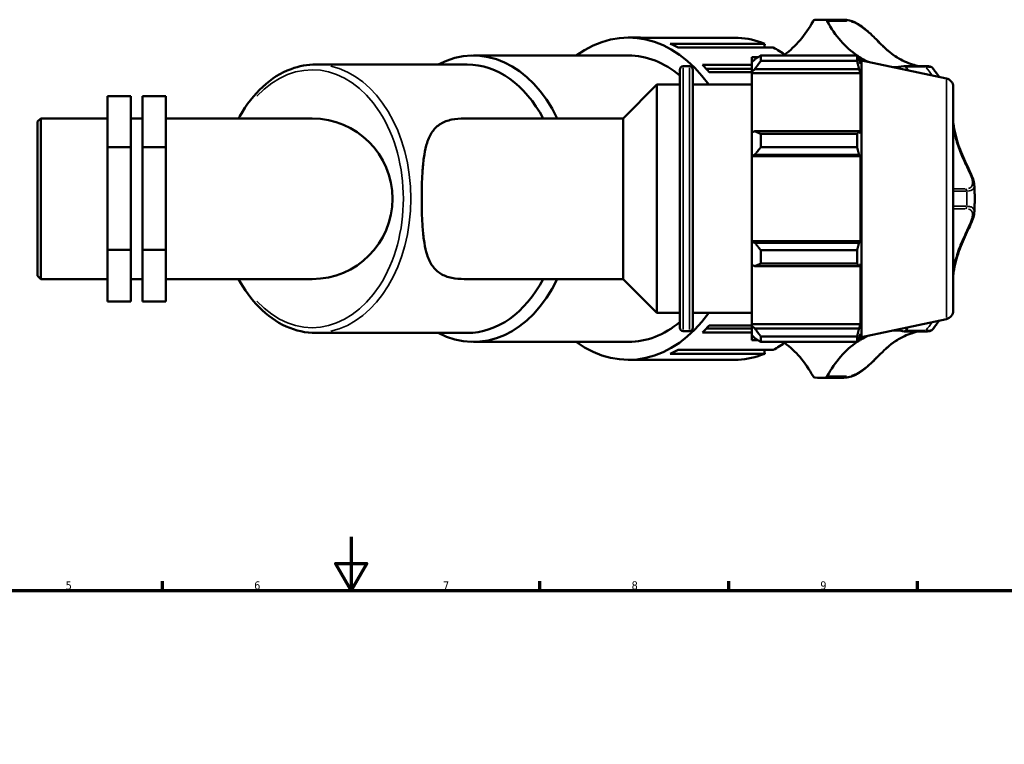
# Model space of a CAD drawing. Header units: millimetres. Extents: x 0 to 1099, y -440 to 851.
# Tile 7 of 11: x 297 to 663, y 517 to 786. Entities that reach past the tile are written whole.
import ezdxf

# ---------------------------------------------------------------- set-up
doc = ezdxf.new("R2010")
doc.units = ezdxf.units.MM
for name, color, linetype, lineweight in [('Border (ANSI)', 7, 'Continuous', 70), ('Visible (ANSI)', 7, 'Continuous', 50), ('Visible Narrow (ANSI)', 7, 'Continuous', 35)]:
    doc.layers.add(name, color=color, linetype=linetype, lineweight=lineweight)
doc.styles.add('Note Text (ANSI)', font='tahoma.ttf')

# ---------------------------------------------------------------- blocks, each defined once
blk = doc.blocks.new('Borders Default Border')
at = {"layer": 'Border (ANSI)'}
for p, q in [((350.42, 574), (350.42, 577.45)), ((490.58, 574), (490.58, 577.45)), ((560.67, 574), (560.67, 577.45)), ((630.75, 574), (630.75, 577.45))]:
    blk.add_line(p, q, dxfattribs=at)
at = {"layer": 'Border (ANSI)', "flags": 128}
for points in [[(420.5, 594), (420.5, 574), (414.73, 584), (426.27, 584), (420.5, 574)], [(20, 20), (20, 574), (821, 574), (821, 20), (20, 20)]]:
    blk.add_lwpolyline(points, dxfattribs=at)
at = {"layer": 'Border (ANSI)', "char_height": 3.05, "attachment_point": 7, "style": 'Note Text (ANSI)'}
for s, insert in [('5', (314.48, 574.34)), ('6', (384.49, 574.34)), ('7', (454.6, 574.4)), ('8', (524.63, 574.33)), ('9', (594.7, 574.34))]:
    blk.add_mtext(s, dxfattribs=dict(at, insert=insert))

msp = doc.modelspace()

# ---------------------------------------------------------------- linework, layer by layer
at = {"layer": 'Visible (ANSI)'}
for p, q in [((594.633, 785.843), (602.147, 785.843)), ((523.446, 779.201), (527.36, 779.201)), ((564.183, 779.158), (528.958, 779.158)), ((538.893, 776.933), (574.117, 776.933)), ((577.157, 775.536), (541.933, 775.536)), ((574.117, 776.933), (573.797, 775.536)), ((465.913, 772.559), (523.446, 772.559)), ((569.231, 771.968), (569.231, 770.074)), ((569.231, 771.968), (571.637, 771.968)), ((572.621, 772.585), (572.621, 770.542)), ((572.621, 772.585), (608.35, 772.585)), ((608.35, 770.542), (608.35, 772.585)), ((608.67, 771.968), (609.635, 771.968)), ((610.031, 770.749), (609.635, 771.968)), ((609.635, 769.536), (609.635, 771.968)), ((407.423, 769.238), (463.565, 769.238)), ((543.791, 768.578), (546.128, 768.578)), ((550.895, 769.078), (569.231, 769.078)), ((570.361, 771.152), (569.231, 770.074)), ((569.231, 766.532), (569.231, 770.074)), ((608.35, 770.542), (572.621, 770.542)), ((609.635, 769.536), (609.085, 771.152)), ((610.031, 668.096), (610.031, 770.749)), ((641.536, 764.053), (610.031, 770.749)), ((633.335, 768.657), (625.82, 768.657)), ((542.531, 671.528), (542.531, 767.318)), ((547.388, 767.318), (547.388, 671.528)), ((569.231, 767.626), (552.359, 767.626)), ((569.231, 766.421), (553.481, 766.421)), ((569.231, 766.532), (570.361, 767.534)), ((569.231, 766.031), (569.231, 766.532)), ((569.231, 766.031), (569.231, 743.946)), ((569.231, 766.031), (609.635, 766.031)), ((570.361, 767.534), (609.085, 767.534)), ((609.085, 767.534), (609.635, 766.031)), ((609.635, 743.685), (609.635, 766.031)), ((521.463, 749.23), (534.031, 761.798)), ((534.031, 677.048), (534.031, 761.798)), ((534.031, 761.798), (542.531, 761.798)), ((547.388, 761.798), (569.231, 761.798)), ((644.031, 760.972), (644.031, 677.873)), ((330.031, 757.528), (338.698, 757.528)), ((330.031, 757.528), (330.031, 738.569)), ((338.698, 738.569), (338.698, 757.528)), ((351.698, 757.528), (343.031, 757.528)), ((343.031, 757.528), (343.031, 738.569)), ((351.698, 757.528), (351.698, 738.569)), ((304.031, 748.037), (305.223, 749.23)), ((304.031, 690.808), (304.031, 748.037)), ((305.223, 749.23), (305.223, 689.616)), ((305.223, 749.23), (330.031, 749.23)), ((338.698, 749.23), (343.031, 749.23)), ((351.698, 749.23), (406.031, 749.23)), ((462.477, 749.23), (521.463, 749.23)), ((521.463, 689.616), (521.463, 749.23)), ((570.361, 744.468), (569.231, 743.946)), ((569.231, 735.393), (569.231, 743.946)), ((609.085, 744.468), (570.361, 744.468)), ((572.621, 743.486), (572.621, 738.554)), ((572.621, 743.486), (608.35, 743.486)), ((608.35, 738.554), (608.35, 743.486)), ((609.635, 743.685), (609.085, 744.468)), ((330.031, 738.569), (338.698, 738.569)), ((330.031, 738.569), (330.031, 700.464)), ((338.698, 700.464), (338.698, 738.569)), ((351.698, 738.569), (343.031, 738.569)), ((343.031, 738.569), (343.031, 700.464)), ((351.698, 738.569), (351.698, 700.464)), ((608.35, 738.554), (572.621, 738.554)), ((569.231, 735.393), (570.361, 735.733)), ((569.231, 735.223), (569.231, 735.393)), ((569.231, 735.223), (569.231, 703.622)), ((569.231, 735.223), (609.635, 735.223)), ((570.361, 735.733), (609.085, 735.733)), ((609.085, 735.733), (609.635, 735.223)), ((609.635, 703.622), (609.635, 735.223)), ((569.231, 703.452), (569.231, 703.622)), ((569.231, 703.622), (609.635, 703.622)), ((569.231, 694.899), (569.231, 703.452)), ((570.361, 703.112), (569.231, 703.452)), ((609.085, 703.112), (570.361, 703.112)), ((609.635, 703.622), (609.085, 703.112)), ((330.031, 700.464), (338.698, 700.464)), ((330.031, 700.464), (330.031, 681.318)), ((338.698, 681.318), (338.698, 700.464)), ((351.698, 700.464), (343.031, 700.464)), ((343.031, 700.464), (343.031, 681.318)), ((351.698, 700.464), (351.698, 681.318)), ((572.621, 700.291), (572.621, 695.359)), ((572.621, 700.291), (608.35, 700.291)), ((608.35, 695.359), (608.35, 700.291)), ((569.231, 694.899), (570.361, 694.377)), ((569.231, 694.899), (569.231, 672.815)), ((608.35, 695.359), (572.621, 695.359)), ((609.085, 694.377), (609.635, 695.16)), ((609.635, 672.815), (609.635, 695.16)), ((570.361, 694.377), (609.085, 694.377)), ((304.031, 690.808), (305.223, 689.616)), ((305.223, 689.616), (330.031, 689.616)), ((338.698, 689.616), (343.031, 689.616)), ((351.698, 689.616), (406.031, 689.616)), ((462.477, 689.616), (521.463, 689.616)), ((521.463, 689.616), (534.031, 677.048)), ((330.031, 681.318), (338.698, 681.318)), ((351.698, 681.318), (343.031, 681.318)), ((534.031, 677.048), (542.531, 677.048)), ((547.388, 677.048), (569.231, 677.048)), ((569.231, 672.313), (569.231, 672.815)), ((569.231, 672.815), (609.635, 672.815)), ((609.635, 672.815), (609.085, 671.311)), ((641.536, 674.792), (610.031, 668.096)), ((407.423, 669.608), (463.565, 669.608)), ((543.791, 670.268), (546.128, 670.268)), ((569.231, 669.767), (550.895, 669.767)), ((569.231, 671.219), (552.359, 671.219)), ((553.481, 672.424), (569.231, 672.424)), ((569.231, 668.771), (569.231, 672.313)), ((570.361, 671.311), (569.231, 672.313)), ((609.085, 671.311), (570.361, 671.311)), ((609.085, 667.693), (609.635, 669.31)), ((609.635, 666.878), (609.635, 669.31)), ((625.82, 670.188), (633.335, 670.188)), ((465.913, 666.287), (523.446, 666.287)), ((569.231, 668.771), (570.361, 667.693)), ((569.231, 668.771), (569.231, 666.878)), ((569.231, 666.878), (571.637, 666.878)), ((572.621, 668.303), (572.621, 666.26)), ((572.621, 668.303), (608.35, 668.303)), ((608.35, 666.26), (572.621, 666.26)), ((608.35, 666.26), (608.35, 668.303)), ((608.67, 666.878), (609.635, 666.878)), ((610.031, 668.096), (609.635, 666.878)), ((574.117, 661.913), (538.893, 661.913)), ((541.933, 663.309), (577.157, 663.309)), ((573.797, 663.309), (574.117, 661.913)), ((523.446, 659.645), (527.36, 659.645)), ((528.958, 659.687), (564.183, 659.687)), ((594.633, 653.003), (602.147, 653.003))]:
    msp.add_line(p, q, dxfattribs=at)
for centre, radius, start, end in [((543.791, 767.318), 1.26, 90, 180), ((546.128, 767.318), 1.26, 0, 90), ((640.881, 760.972), 3.15, 0, 78), ((406.031, 719.423), 29.807, 270, 90), ((640.881, 677.873), 3.15, 282, 0), ((543.791, 671.528), 1.26, 180, 270), ((546.128, 671.528), 1.26, 270, 0)]:
    msp.add_arc(centre, radius, start, end, dxfattribs=at)
for centre, major_axis, start_param, end_param in [((523.446, 719.423), (0, 59.778), 5.5002878, 6.7590676), ((567.587, 811.761), (0, -43.489), 0.4670254, 0.916768), ((592.683, 784.554), (0, 1.23), 0.0423003, 0.916768), ((594.633, 719.423), (0, 66.42), 6.2408851, 6.3254856), ((596.582, 784.554), (0, 1.23), 5.3664173, 6.2408851), ((621.678, 811.761), (0, 43.489), 2.2248246, 2.692444), ((527.36, 719.423), (0, 59.778), 6.2453697, 6.2831853), ((562.585, 719.423), (0, 59.778), 6.0068416, 6.2453697), ((465.913, 719.423), (0, 53.136), 5.3079301, 6.6386065), ((527.36, 719.423), (0, 59.778), 5.9312105, 6.0068416), ((562.585, 719.423), (0, 59.778), 5.8082695, 5.9312105), ((523.446, 719.423), (0, 53.136), 5.7503882, 6.2831853), ((621.678, 811.761), (0, 43.489), 2.6938371, 2.7263403), ((621.678, 811.761), (0, -43.489), 5.8839873, 5.9844626), ((463.565, 719.423), (0, 49.815), 5.3538341, 6.2831853), ((527.36, 719.423), (0, 59.778), 5.6170512, 5.6926823), ((621.678, 811.761), (0, -43.489), 0.0003557, 0.1313699), ((625.82, 767.427), (0, 1.23), 5.5400874, 6.4145552), ((594.633, 719.423), (0, -66.42), 2.3707463, 2.3984947), ((465.913, 719.423), (0, -53.136), 5.9277641, 7.2584405), ((463.565, 719.423), (0, -49.815), 0, 0.9293512), ((523.446, 719.423), (0, -59.778), 5.8073031, 7.0660828), ((523.446, 719.423), (0, -53.136), 0, 0.5327971), ((527.36, 719.423), (0, 59.778), 3.7320956, 3.8077267), ((621.678, 627.084), (0, 43.489), 6.1518154, 6.2828296), ((625.82, 671.418), (0, -1.23), 6.1518154, 7.0262832), ((594.633, 719.423), (0, -66.42), 0.7430979, 0.7708463), ((562.585, 719.423), (0, -59.778), 0.3519748, 0.4749159), ((567.587, 627.084), (0, -43.489), 2.2248246, 2.6745672), ((621.678, 627.084), (0, 43.489), 0.4491487, 0.916768), ((621.678, 627.084), (0, 43.489), 0.4152523, 0.4477556), ((621.678, 627.084), (0, 43.489), 0.2987227, 0.399198), ((527.36, 719.423), (0, -59.778), 0.2763437, 0.3519748), ((562.585, 719.423), (0, -59.778), 0.0378156, 0.2763437), ((527.36, 719.423), (0, -59.778), 0, 0.0378156), ((592.683, 654.291), (0, -1.23), 5.3664173, 6.2408851), ((594.633, 719.423), (0, -66.42), 6.2408851, 6.3254856), ((596.582, 654.291), (0, -1.23), 0.0423003, 0.916768)]:
    msp.add_ellipse(centre, major_axis=major_axis, ratio=0.7071068, start_param=start_param, end_param=end_param, dxfattribs=at)
for points, knots in [([(602.147, 785.843), (602.3, 785.843), (602.452, 785.842), (602.758, 785.838), (602.91, 785.835), (603.216, 785.828), (603.368, 785.823), (603.673, 785.812), (603.826, 785.806), (604.131, 785.791), (604.284, 785.783), (604.436, 785.774)], [6.283185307, 6.283185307, 6.283185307, 6.283185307, 6.291665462, 6.291665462, 6.300145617, 6.300145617, 6.308625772, 6.308625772, 6.317105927, 6.317105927, 6.325586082, 6.325586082, 6.325586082, 6.325586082]), ([(604.436, 785.774), (605.137, 785.732), (605.855, 785.563), (607.349, 785.02), (608.124, 784.626), (609.714, 783.656), (610.52, 783.064), (611.751, 782.066), (612.204, 781.676), (613.156, 780.822), (613.649, 780.358), (614.71, 779.335), (615.268, 778.779), (616.517, 777.533), (617.194, 776.856), (618.743, 775.361), (619.605, 774.574), (621.352, 773.141), (622.238, 772.494), (624.075, 771.335), (625.028, 770.822), (626.983, 769.932), (627.986, 769.555), (629.758, 769.007), (630.532, 768.809), (631.264, 768.657)], [0.0369989, 0.0369989, 0.0369989, 0.0369989, 0.2651289, 0.2651289, 0.5159091, 0.5159091, 0.7980164, 0.7980164, 0.9721193, 0.9721193, 1.177258, 1.177258, 1.4311476, 1.4311476, 1.7666465, 1.7666465, 2.2178274, 2.2178274, 2.6690083, 2.6690083, 3.1201892, 3.1201892, 3.5713701, 3.5713701, 3.9275349, 3.9275349, 3.9275349, 3.9275349]), ([(378.712, 749.23), (378.869, 749.523), (379.029, 749.815), (381.552, 754.317), (384.413, 758.01), (390.846, 763.926), (394.412, 766.164), (401.173, 768.667), (404.297, 769.238), (407.423, 769.238)], [5.36034074, 5.36034074, 5.36034074, 5.36034074, 5.38256524, 5.38256524, 5.70665877, 5.70665877, 6.0271236, 6.0271236, 6.28318531, 6.28318531, 6.28318531, 6.28318531]), ([(636.337, 767.983), (636.256, 768.084), (636.18, 768.151), (636.023, 768.272), (635.949, 768.314), (635.767, 768.406), (635.677, 768.436), (635.438, 768.508), (635.299, 768.534), (634.987, 768.581), (634.818, 768.6), (634.439, 768.629), (634.23, 768.64), (633.794, 768.654), (633.572, 768.657), (633.335, 768.657)], [5.02391444, 5.02391444, 5.02391444, 5.02391444, 5.04837493, 5.04837493, 5.08145257, 5.08145257, 5.14061175, 5.14061175, 5.24696509, 5.24696509, 5.35331843, 5.35331843, 5.45967178, 5.45967178, 5.55568116, 5.55568116, 5.55568116, 5.55568116]), ([(636.337, 767.983), (636.648, 767.595), (636.954, 767.203), (637.559, 766.408), (637.857, 766.005), (638.383, 765.277), (638.613, 764.953), (638.839, 764.626)], [0.723047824, 0.723047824, 0.723047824, 0.723047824, 0.748916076, 0.748916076, 0.774784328, 0.774784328, 0.795226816, 0.795226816, 0.795226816, 0.795226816]), ([(462.477, 749.23), (460.887, 749.23), (459.297, 749.101), (456.329, 748.469), (454.952, 747.963), (452.551, 746.499), (451.523, 745.536), (449.843, 743.163), (449.188, 741.752), (448.265, 738.886), (447.929, 737.422), (447.398, 734.224), (447.203, 732.492), (446.914, 728.873), (446.82, 726.984), (446.699, 723.183), (446.673, 721.271), (446.673, 717.574), (446.699, 715.662), (446.82, 711.861), (446.914, 709.972), (447.203, 706.354), (447.398, 704.621), (447.929, 701.423), (448.265, 699.959), (449.188, 697.093), (449.843, 695.682), (451.523, 693.309), (452.551, 692.346), (454.952, 690.882), (456.329, 690.376), (459.297, 689.744), (460.887, 689.616), (462.477, 689.616)], [-9.834918, -9.834918, -9.834918, -9.834918, -9.1601704, -9.1601704, -8.4854227, -8.4854227, -7.8106751, -7.8106751, -7.1359274, -7.1359274, -6.5813103, -6.5813103, -6.0266932, -6.0266932, -5.4720761, -5.4720761, -4.917459, -4.917459, -4.3628419, -4.3628419, -3.8082248, -3.8082248, -3.2536077, -3.2536077, -2.6989906, -2.6989906, -2.0242429, -2.0242429, -1.3494953, -1.3494953, -0.6747476, -0.6747476, 0, 0, 0, 0]), ([(644.031, 747.725), (644.053, 747.589), (644.075, 747.454), (644.321, 745.97), (644.574, 744.645), (645.182, 742.048), (645.537, 740.775), (646.357, 738.28), (646.821, 737.057), (647.822, 734.666), (648.359, 733.495), (649.437, 731.212), (649.978, 730.099), (650.817, 728.233), (651.141, 727.464), (651.653, 725.96), (651.846, 725.227), (651.888, 724.482)], [2.044644, 2.044644, 2.044644, 2.044644, 2.0868979, 2.0868979, 2.5094448, 2.5094448, 2.9319918, 2.9319918, 3.3545388, 3.3545388, 3.7770857, 3.7770857, 4.1996327, 4.1996327, 4.5087976, 4.5087976, 4.8179626, 4.8179626, 4.8179626, 4.8179626]), ([(651.888, 724.482), (651.927, 723.809), (651.957, 723.134), (652.003, 721.785), (652.018, 721.11), (652.033, 719.76), (652.033, 719.085), (652.018, 717.735), (652.003, 717.06), (651.957, 715.711), (651.927, 715.037), (651.888, 714.363)], [1.49105278, 1.49105278, 1.49105278, 1.49105278, 1.5229502, 1.5229502, 1.55484762, 1.55484762, 1.58674504, 1.58674504, 1.61864245, 1.61864245, 1.65053987, 1.65053987, 1.65053987, 1.65053987]), ([(651.888, 714.363), (651.842, 713.544), (651.616, 712.74), (651.08, 711.238), (650.789, 710.551), (650.064, 708.937), (649.614, 708), (648.621, 705.91), (648.078, 704.749), (647.056, 702.374), (646.576, 701.16), (645.723, 698.681), (645.349, 697.417), (644.708, 694.836), (644.441, 693.52), (644.147, 691.827), (644.088, 691.474), (644.031, 691.12)], [0.737775, 0.737775, 0.737775, 0.737775, 1.077305, 1.077305, 1.3527394, 1.3527394, 1.7103181, 1.7103181, 2.1328652, 2.1328652, 2.5554123, 2.5554123, 2.9779594, 2.9779594, 3.4005065, 3.4005065, 3.511177, 3.511177, 3.511177, 3.511177]), ([(407.423, 669.608), (403.663, 669.608), (399.906, 670.436), (392.743, 673.659), (389.346, 676.077), (383.411, 682.09), (380.843, 685.635), (378.712, 689.616)], [3.14159265, 3.14159265, 3.14159265, 3.14159265, 3.44967127, 3.44967127, 3.7632311, 3.7632311, 4.06443722, 4.06443722, 4.06443722, 4.06443722]), ([(638.839, 674.219), (638.613, 673.892), (638.383, 673.568), (637.857, 672.84), (637.559, 672.438), (636.954, 671.643), (636.648, 671.25), (636.337, 670.862)], [2.346365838, 2.346365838, 2.346365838, 2.346365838, 2.366808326, 2.366808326, 2.392676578, 2.392676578, 2.41854483, 2.41854483, 2.41854483, 2.41854483]), ([(631.264, 670.188), (631.194, 670.174), (631.124, 670.159), (630.116, 669.94), (629.12, 669.663), (627.131, 668.97), (626.137, 668.553), (624.21, 667.586), (623.278, 667.035), (621.474, 665.799), (620.602, 665.113), (618.862, 663.6), (617.993, 662.771), (616.236, 661.038), (615.352, 660.139), (613.789, 658.619), (613.156, 658.018), (611.977, 656.971), (611.446, 656.521), (610.434, 655.73), (609.959, 655.382), (609.04, 654.771), (608.6, 654.502), (607.741, 654.039), (607.324, 653.84), (606.113, 653.351), (605.311, 653.137), (604.497, 653.075), (604.467, 653.073), (604.436, 653.071)], [1.6280647, 1.6280647, 1.6280647, 1.6280647, 1.6619783, 1.6619783, 2.1131606, 2.1131606, 2.5643429, 2.5643429, 3.0155252, 3.0155252, 3.4667075, 3.4667075, 3.9178898, 3.9178898, 4.339264, 4.339264, 4.6041219, 4.6041219, 4.8051113, 4.8051113, 4.9722618, 4.9722618, 5.1194757, 5.1194757, 5.2544588, 5.2544588, 5.5087466, 5.5087466, 5.5186821, 5.5186821, 5.5186821, 5.5186821]), ([(633.335, 670.188), (633.597, 670.188), (633.842, 670.192), (634.292, 670.208), (634.497, 670.219), (634.869, 670.25), (635.035, 670.27), (635.342, 670.319), (635.479, 670.346), (635.716, 670.424), (635.801, 670.454), (635.964, 670.541), (636.025, 670.577), (636.167, 670.683), (636.249, 670.753), (636.337, 670.862)], [0, 0, 0, 0, 0.10635003, 0.10635003, 0.21270006, 0.21270006, 0.3190501, 0.3190501, 0.42540013, 0.42540013, 0.47857515, 0.47857515, 0.50516265, 0.50516265, 0.53175016, 0.53175016, 0.53175016, 0.53175016]), ([(604.436, 653.071), (604.284, 653.062), (604.131, 653.054), (603.826, 653.039), (603.673, 653.033), (603.368, 653.022), (603.216, 653.017), (602.91, 653.01), (602.758, 653.007), (602.452, 653.003), (602.3, 653.003), (602.147, 653.003)], [3.099191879, 3.099191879, 3.099191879, 3.099191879, 3.107672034, 3.107672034, 3.116152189, 3.116152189, 3.124632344, 3.124632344, 3.133112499, 3.133112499, 3.141592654, 3.141592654, 3.141592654, 3.141592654])]:
    msp.add_open_spline(points, degree=3, knots=knots, dxfattribs=at)
for points, weights in [([(572.621, 772.585), (571.446, 771.854), (570.361, 771.152)], [1.01307034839, 1.00941275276, 1.00494732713]), ([(608.35, 772.585), (608.732, 771.854), (609.085, 771.152)], [1, 1.0009900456, 1.00116312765]), ([(570.361, 767.534), (571.446, 769.007), (572.621, 770.542)], [1.00494732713, 1.00941275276, 1.01307034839]), ([(609.085, 767.534), (608.732, 769.007), (608.35, 770.542)], [1.00116312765, 1.0009900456, 1]), ([(572.621, 743.486), (571.446, 743.987), (570.361, 744.468)], [1.01307034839, 1.00941275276, 1.00494732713]), ([(608.35, 743.486), (608.732, 743.987), (609.085, 744.468)], [1, 1.0009900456, 1.00116312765]), ([(570.361, 735.733), (571.446, 737.115), (572.621, 738.554)], [1.00494732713, 1.00941275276, 1.01307034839]), ([(609.085, 735.733), (608.732, 737.115), (608.35, 738.554)], [1.00116312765, 1.0009900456, 1]), ([(572.621, 700.291), (571.446, 701.731), (570.361, 703.112)], [1.01307034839, 1.00941275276, 1.00494732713]), ([(608.35, 700.291), (608.732, 701.731), (609.085, 703.112)], [1, 1.0009900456, 1.00116312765]), ([(570.361, 694.377), (571.446, 694.858), (572.621, 695.359)], [1.00494732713, 1.00941275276, 1.01307034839]), ([(609.085, 694.377), (608.732, 694.858), (608.35, 695.359)], [1.00116312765, 1.0009900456, 1]), ([(572.621, 668.303), (571.446, 669.838), (570.361, 671.311)], [1.01307034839, 1.00941275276, 1.00494732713]), ([(608.35, 668.303), (608.732, 669.838), (609.085, 671.311)], [1, 1.0009900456, 1.00116312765]), ([(570.361, 667.693), (571.446, 666.991), (572.621, 666.26)], [1.00494732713, 1.00941275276, 1.01307034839]), ([(609.085, 667.693), (608.732, 666.991), (608.35, 666.26)], [1.00116312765, 1.0009900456, 1])]:
    msp.add_rational_spline(points, weights, degree=2, dxfattribs=at)
at = {"layer": 'Visible Narrow (ANSI)'}
for p, q in [((603.757, 785.783), (596.994, 785.783)), ((597.648, 785.303), (604.411, 785.303)), ((543.791, 767.972), (543.791, 670.873)), ((546.128, 670.873), (546.128, 767.972)), ((626.784, 768.333), (633.547, 768.333)), ((641.536, 675.342), (641.536, 763.503)), ((648.496, 723.155), (644.266, 723.155)), ((644.283, 722.231), (648.819, 722.231)), ((644.266, 715.69), (648.496, 715.69)), ((648.819, 716.614), (644.283, 716.614)), ((633.547, 670.512), (626.784, 670.512)), ((596.994, 653.062), (603.757, 653.062)), ((604.411, 653.543), (597.648, 653.543))]:
    msp.add_line(p, q, dxfattribs=at)
for centre, major_axis, start_param, end_param in [((602.147, 719.423), (0, 66.42), 6.2430001, 6.2810703), ((604.096, 784.554), (0, 1.23), 5.4101407, 6.1971617), ((406.031, 719.423), (0, 47.847), 2.4902301, 6.9345479), ((407.423, 719.423), (0, -49.815), 0.1570796, 2.984513), ((633.335, 767.427), (0, 1.23), 5.5772423, 6.2460304), ((602.147, 719.423), (0, -66.42), 2.334379, 2.3951202), ((648.202, 722.179), (0, -1.23), 1.65682, 2.443841), ((602.147, 719.423), (0, -66.42), 1.5327261, 1.6088666), ((648.202, 716.666), (0, 1.23), 3.8393443, 4.6263653), ((602.147, 719.423), (0, -66.42), 0.7464724, 0.8072136), ((633.335, 671.418), (0, -1.23), 0.0371549, 0.705943), ((602.147, 719.423), (0, -66.42), 0.002115, 0.0401852), ((604.096, 654.291), (0, -1.23), 0.0860236, 0.8730447)]:
    msp.add_ellipse(centre, major_axis=major_axis, ratio=0.7071068, start_param=start_param, end_param=end_param, dxfattribs=at)
for points in [[(604.421, 785.775), (604.329, 785.78), (604.238, 785.783), (604.148, 785.783)], [(604.148, 653.062), (604.238, 653.062), (604.329, 653.065), (604.421, 653.071)]]:
    msp.add_open_spline(points, degree=3, dxfattribs=at)
for points, knots in [([(606.28, 785.082), (606.664, 784.976), (607.059, 784.833), (608.209, 784.33), (608.969, 783.891), (610.42, 782.908), (611.112, 782.367), (612.347, 781.324), (612.898, 780.825), (614.295, 779.513), (615.104, 778.704), (616.53, 777.286), (617.158, 776.664), (618.756, 775.141), (619.718, 774.284), (621.907, 772.575), (623.153, 771.76), (625.326, 770.611), (626.216, 770.208), (628.057, 769.496), (629.013, 769.193), (629.935, 768.953)], [0.1969293, 0.1969293, 0.1969293, 0.1969293, 0.3414612, 0.3414612, 0.6146302, 0.6146302, 0.8808497, 0.8808497, 1.1129912, 1.1129912, 1.493972, 1.493972, 1.8134932, 1.8134932, 2.3167478, 2.3167478, 2.9215548, 2.9215548, 3.3212895, 3.3212895, 3.7416569, 3.7416569, 3.7416569, 3.7416569]), ([(634.133, 768.332), (635.141, 768.32), (635.836, 768.228), (636.221, 768.072), (636.274, 768.042), (636.308, 768.012)], [-5.52909283, -5.52909283, -5.52909283, -5.52909283, -5.13849723, -5.13849723, -5.05050278, -5.05050278, -5.05050278, -5.05050278]), ([(644.343, 744.172), (644.513, 743.394), (644.7, 742.624), (645.411, 740.009), (646.037, 738.205), (647.44, 734.77), (648.213, 733.133), (649.394, 730.642), (649.824, 729.735), (650.567, 728.009), (650.881, 727.19), (651.264, 725.662), (651.315, 724.961), (651.053, 724.205), (650.948, 724.021), (650.567, 723.59), (650.217, 723.391), (649.77, 723.275)], [2.4330145, 2.4330145, 2.4330145, 2.4330145, 2.6853665, 2.6853665, 3.29906, 3.29906, 3.8993737, 3.8993737, 4.2616466, 4.2616466, 4.6239195, 4.6239195, 5.006867, 5.006867, 5.1493399, 5.1493399, 5.3913823, 5.3913823, 5.3913823, 5.3913823]), ([(649.362, 722.238), (650.308, 722.28), (651.014, 722.535), (651.579, 723.13), (651.694, 723.321), (651.853, 723.76), (651.892, 724.011), (651.893, 724.281)], [-5.51884737, -5.51884737, -5.51884737, -5.51884737, -5.14933991, -5.14933991, -5.00686701, -5.00686701, -4.85485123, -4.85485123, -4.85485123, -4.85485123]), ([(649.773, 715.571), (650.1, 715.486), (650.374, 715.357), (650.924, 714.926), (651.121, 714.569), (651.278, 713.73), (651.248, 713.255), (651.053, 712.284), (650.906, 711.8), (650.421, 710.454), (650.02, 709.553), (649.188, 707.761), (648.762, 706.876), (647.69, 704.588), (647.046, 703.154), (646.077, 700.682), (645.716, 699.67), (644.985, 697.343), (644.639, 696.018), (644.344, 694.673)], [0.164352, 0.164352, 0.164352, 0.164352, 0.3411728, 0.3411728, 0.614111, 0.614111, 0.8759872, 0.8759872, 1.1037608, 1.1037608, 1.4794351, 1.4794351, 1.8212842, 1.8212842, 2.3389517, 2.3389517, 2.6859304, 2.6859304, 3.122688, 3.122688, 3.122688, 3.122688]), ([(651.894, 714.564), (651.893, 714.718), (651.88, 714.866), (651.771, 715.449), (651.554, 715.82), (650.891, 716.301), (650.509, 716.451), (649.832, 716.573), (649.604, 716.597), (649.362, 716.608)], [-0.70088629, -0.70088629, -0.70088629, -0.70088629, -0.61411102, -0.61411102, -0.34117279, -0.34117279, -0.1312203, -0.1312203, -0.03688875, -0.03688875, -0.03688875, -0.03688875]), ([(629.932, 669.893), (628.829, 669.606), (627.684, 669.228), (625.208, 668.203), (623.888, 667.516), (621.81, 666.175), (621.011, 665.588), (618.837, 663.819), (617.501, 662.523), (614.872, 659.911), (613.603, 658.625), (610.913, 656.282), (609.516, 655.217), (607.478, 654.173), (606.866, 653.928), (606.279, 653.766)], [1.8139339, 1.8139339, 1.8139339, 1.8139339, 2.31669, 2.31669, 2.92124, 2.92124, 3.3208619, 3.3208619, 4.0313957, 4.0313957, 4.6206721, 4.6206721, 5.1381283, 5.1381283, 5.3587469, 5.3587469, 5.3587469, 5.3587469]), ([(636.309, 670.834), (636.243, 670.776), (636.118, 670.722), (635.682, 670.613), (635.33, 670.565), (634.654, 670.525), (634.404, 670.516), (634.133, 670.514)], [-0.50516265, -0.50516265, -0.50516265, -0.50516265, -0.34146205, -0.34146205, -0.13133156, -0.13133156, -0.02658751, -0.02658751, -0.02658751, -0.02658751])]:
    msp.add_open_spline(points, degree=3, knots=knots, dxfattribs=at)

# ---------------------------------------------------------------- block references
msp.add_blockref('Borders Default Border', (0, 0))

doc.saveas('drawing.dxf')
